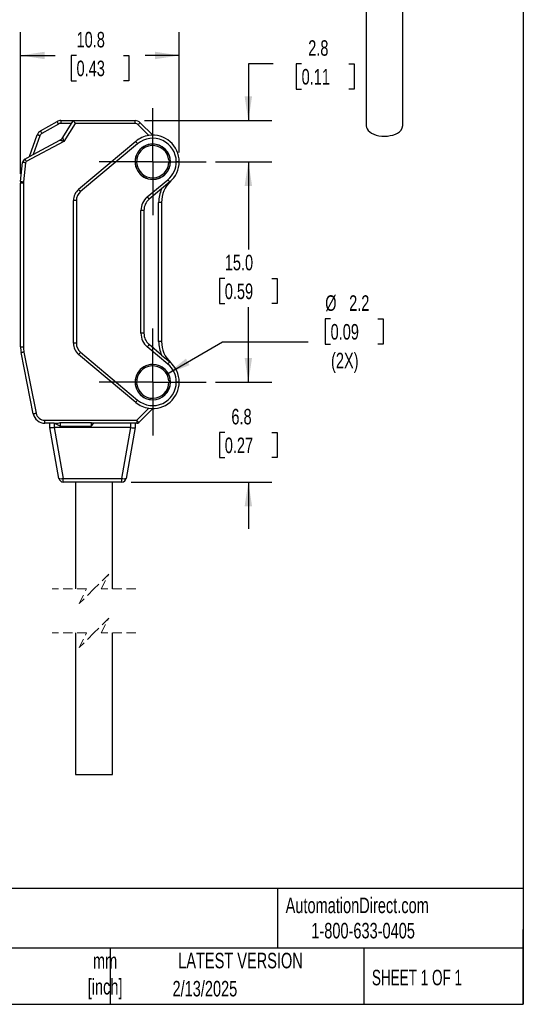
# Model space of a CAD drawing. Header units: millimetres. Extents: x 3 to 137, y 3 to 105.
# Tile 3 of 4: x 102 to 137, y 3 to 70. Entities that reach past the tile are written whole.
import ezdxf

# ---------------------------------------------------------------- set-up
doc = ezdxf.new("R2010")
doc.units = ezdxf.units.MM
doc.header["$LTSCALE"] = 0.5
doc.linetypes.add('CENTERX2', pattern=[20.32, 12.7, -2.54, 2.54, -2.54])
doc.linetypes.add('HIDDEN', pattern=[1.905, 1.27, -0.635])
doc.layers.add('CENTER', color=40, linetype='CENTERX2')
doc.layers.add('DIMENSIONS', color=140, linetype='Continuous', lineweight=25)
doc.layers.add('TEXT', color=140, linetype='Continuous', lineweight=25)
doc.styles.add('SLDTEXTSTYLE0', font='TXT', dxfattribs={"width": 0.7})
doc.styles.add('SLDTEXTSTYLE1', font='TXT', dxfattribs={"width": 0.65})
doc.dimstyles.new('SLDDIMSTYLE0', dxfattribs={"dimtxt": 1.079004, "dimasz": 1.651, "dimexe": 0, "dimexo": 0.0625, "dimgap": 0.269751, "dimtad": 0, "dimtih": 1, "dimtoh": 1, "dimrnd": 1e-09, "dimzin": 12, "dimdsep": 46, "dimtxsty": 'SLDTEXTSTYLE0', "dimsah": 1, "dimcen": 0.09, "dimadec": 0, "dimazin": 3, "dimtfac": 1, "dimtmove": 0, "dimatfit": 0, "dimfxl": 0, "dimfrac": 2, "dimtolj": 1, "dimtzin": 12, "dimarcsym": 0})
doc.dimstyles.new('SLDDIMSTYLE1', dxfattribs={"dimtxt": 1.079004, "dimasz": 1.651, "dimexe": 0, "dimexo": 0.0625, "dimgap": 0.269751, "dimtad": 0, "dimtih": 1, "dimtoh": 1, "dimrnd": 1e-09, "dimzin": 12, "dimdsep": 46, "dimtxsty": 'SLDTEXTSTYLE0', "dimsah": 1, "dimcen": 0.09, "dimadec": 0, "dimazin": 3, "dimtfac": 1, "dimtofl": 0, "dimtmove": 0, "dimatfit": 3, "dimfxl": 0, "dimfrac": 2, "dimtolj": 1, "dimtzin": 12, "dimarcsym": 0})
doc.dimstyles.new('SLDDIMSTYLE3', dxfattribs={"dimtxt": 1.079004, "dimasz": 1.651, "dimexe": 0, "dimexo": 0.0625, "dimgap": 0.269751, "dimtad": 0, "dimtih": 1, "dimtoh": 1, "dimrnd": 1e-09, "dimzin": 4, "dimdsep": 46, "dimtxsty": 'SLDTEXTSTYLE0', "dimsah": 1, "dimcen": 0.09, "dimadec": 0, "dimazin": 1, "dimtfac": 1, "dimtofl": 0, "dimtmove": 0, "dimatfit": 3, "dimfxl": 0, "dimfrac": 2, "dimtolj": 1, "dimtzin": 12, "dimarcsym": 0})
doc.dimstyles.new('SLDDIMSTYLE4', dxfattribs={"dimtxt": 1.079004, "dimasz": 1.651, "dimexe": 0, "dimexo": 0.0625, "dimgap": 0.269751, "dimtad": 0, "dimtih": 1, "dimtoh": 1, "dimrnd": 1e-09, "dimzin": 12, "dimdsep": 46, "dimtxsty": 'SLDTEXTSTYLE0', "dimsah": 1, "dimcen": 0, "dimadec": 0, "dimazin": 3, "dimtfac": 1, "dimtofl": 0, "dimtmove": 0, "dimatfit": 3, "dimfxl": 0, "dimfrac": 2, "dimtolj": 1, "dimtzin": 12, "dimarcsym": 0})

# ---------------------------------------------------------------- blocks, each defined once
blk = doc.blocks.new('_D_7')
at = {"layer": 'DIMENSIONS'}
for p, q in [((102.303, 59.704), (102.303, 69.338)), ((113.103, 61.156), (113.103, 69.338)), ((102.303, 67.751), (104.654, 67.751)), ((106.116, 67.751), (105.753, 67.751)), ((105.753, 67.751), (105.753, 66.036)), ((109.322, 67.751), (109.684, 67.751)), ((109.684, 67.751), (109.684, 66.036)), ((113.103, 67.751), (110.784, 67.751)), ((105.753, 66.036), (106.116, 66.036)), ((109.684, 66.036), (109.322, 66.036))]:
    blk.add_line(p, q, dxfattribs=at)
for points in [[(102.303, 67.751), (103.954, 67.497), (103.954, 68.005)], [(113.103, 67.751), (111.452, 68.005), (111.452, 67.497)]]:
    blk.add_solid(points, dxfattribs=at)
at = {"layer": 'DIMENSIONS', "char_height": 1.0583, "attachment_point": 1, "style": 'SLDTEXTSTYLE0'}
for s, insert in [('10.8', (106.116, 69.357)), ('0.43', (106.116, 67.4))]:
    blk.add_mtext(s, dxfattribs=dict(at, insert=insert))
blk = doc.blocks.new('_D_8')
at = {"layer": 'DIMENSIONS'}
for p, q in [((117.81, 45.521), (117.81, 48.696)), ((115.578, 45.521), (119.397, 45.521)), ((116.206, 42.095), (115.844, 42.095)), ((115.844, 42.095), (115.844, 40.38)), ((119.413, 42.095), (119.775, 42.095)), ((119.775, 42.095), (119.775, 40.38)), ((115.844, 40.38), (116.206, 40.38)), ((119.775, 40.38), (119.413, 40.38)), ((109.834, 38.721), (119.397, 38.721)), ((117.81, 38.721), (117.81, 35.546))]:
    blk.add_line(p, q, dxfattribs=at)
for points in [[(117.81, 45.521), (118.064, 47.172), (117.556, 47.172)], [(117.81, 38.721), (117.556, 37.07), (118.064, 37.07)]]:
    blk.add_solid(points, dxfattribs=at)
at = {"layer": 'DIMENSIONS', "char_height": 1.0583, "attachment_point": 1, "style": 'SLDTEXTSTYLE0'}
for s, insert in [('6.8', (116.655, 43.701)), ('0.27', (116.206, 41.745))]:
    blk.add_mtext(s, dxfattribs=dict(at, insert=insert))
blk = doc.blocks.new('_D_9')
at = {"layer": 'DIMENSIONS'}
for p, q in [((115.578, 60.521), (119.397, 60.521)), ((117.81, 60.521), (117.81, 54.538)), ((116.206, 52.582), (115.844, 52.582)), ((115.844, 52.582), (115.844, 50.867)), ((119.413, 52.582), (119.775, 52.582)), ((119.775, 52.582), (119.775, 50.867)), ((115.844, 50.867), (116.206, 50.867)), ((117.81, 45.521), (117.81, 50.625)), ((119.775, 50.867), (119.413, 50.867)), ((115.578, 45.521), (119.397, 45.521))]:
    blk.add_line(p, q, dxfattribs=at)
for points in [[(117.81, 60.521), (117.556, 58.87), (118.064, 58.87)], [(117.81, 45.521), (118.064, 47.172), (117.556, 47.172)]]:
    blk.add_solid(points, dxfattribs=at)
at = {"layer": 'DIMENSIONS', "char_height": 1.0583, "attachment_point": 1, "style": 'SLDTEXTSTYLE0'}
for s, insert in [('15.0', (116.206, 54.188)), ('0.59', (116.206, 52.231))]:
    blk.add_mtext(s, dxfattribs=dict(at, insert=insert))
blk = doc.blocks.new('_D_10')
at = {"layer": 'DIMENSIONS'}
for p, q in [((119.49, 67.182), (117.81, 67.182)), ((117.81, 67.182), (117.81, 63.321)), ((121.435, 67.182), (121.073, 67.182)), ((121.073, 67.182), (121.073, 65.467)), ((124.641, 67.182), (125.004, 67.182)), ((125.004, 67.182), (125.004, 65.467)), ((121.073, 65.467), (121.435, 65.467)), ((125.004, 65.467), (124.641, 65.467)), ((110.731, 63.321), (119.397, 63.321)), ((115.578, 60.521), (119.397, 60.521)), ((117.81, 60.521), (117.81, 57.346))]:
    blk.add_line(p, q, dxfattribs=at)
for points in [[(117.81, 63.321), (118.064, 64.972), (117.556, 64.972)], [(117.81, 60.521), (117.556, 58.87), (118.064, 58.87)]]:
    blk.add_solid(points, dxfattribs=at)
at = {"layer": 'DIMENSIONS', "char_height": 1.0583, "attachment_point": 1, "style": 'SLDTEXTSTYLE0'}
for s, insert in [('2.8', (121.884, 68.788)), ('0.11', (121.435, 66.831))]:
    blk.add_mtext(s, dxfattribs=dict(at, insert=insert))
blk = doc.blocks.new('_D_11')
at = {"layer": 'DIMENSIONS'}
for p, q in [((123.407, 49.823), (123.045, 49.823)), ((123.045, 49.823), (123.045, 48.108)), ((126.614, 49.823), (126.976, 49.823)), ((126.976, 49.823), (126.976, 48.108)), ((112.255, 46.071), (116.04, 48.256)), ((116.04, 48.256), (121.889, 48.256)), ((123.045, 48.108), (123.407, 48.108)), ((126.976, 48.108), (126.614, 48.108))]:
    blk.add_line(p, q, dxfattribs=at)
blk.add_solid([(112.255, 46.071), (113.812, 46.677), (113.558, 47.117)], dxfattribs=at)
at = {"layer": 'DIMENSIONS', "char_height": 1.0583, "attachment_point": 1, "style": 'SLDTEXTSTYLE0'}
for s, insert in [('%%c', (123.041, 51.429)), ('2.2', (124.671, 51.429)), ('0.09', (123.407, 49.473)), ('(2X)', (123.438, 47.516))]:
    blk.add_mtext(s, dxfattribs=dict(at, insert=insert))
blk = doc.blocks.new('SW_CENTERMARKSYMBOL_2')
at = {"layer": 'CENTER', "color": 0}
for p, q in [((0, 2.54), (0, 3.64)), ((0, 0), (0, 2.54)), ((-2.54, 0), (-3.64, 0)), ((0, 0), (-2.54, 0)), ((0, 0), (0, -2.54)), ((0, 0), (2.54, 0)), ((2.54, 0), (3.64, 0)), ((0, -2.54), (0, -3.64))]:
    blk.add_line(p, q, dxfattribs=at)
blk = doc.blocks.new('SW_CENTERMARKSYMBOL_3')
at = {"layer": 'CENTER', "color": 0}
for p, q in [((0, 2.54), (0, 3.64)), ((0, 0), (0, 2.54)), ((-2.54, 0), (-3.64, 0)), ((0, 0), (-2.54, 0)), ((0, 0), (0, -2.54)), ((0, 0), (2.54, 0)), ((2.54, 0), (3.64, 0)), ((0, -2.54), (0, -3.64))]:
    blk.add_line(p, q, dxfattribs=at)

msp = doc.modelspace()

# ---------------------------------------------------------------- linework, layer by layer
for p, q in [((125.82489, 75.83199), (125.82489, 62.97767)), ((128.32489, 62.97767), (128.32489, 75.66871)), ((103.66216, 62.6123), (104.78752, 63.25536)), ((104.88674, 63.08171), (103.76139, 62.43866)), ((105.03559, 63.32124), (105.03559, 63.12124)), ((105.03559, 63.32124), (105.9028, 63.32124)), ((105.77674, 63.12124), (105.03559, 63.12124)), ((105.17294, 62.16328), (105.77674, 63.12124)), ((106.01316, 63.12124), (105.24395, 61.90086)), ((105.77674, 63.12124), (105.9028, 63.32124)), ((105.9028, 63.32124), (110.0957, 63.32124)), ((110.0957, 63.12124), (106.01316, 63.12124)), ((110.0957, 63.12124), (110.0957, 63.32124)), ((111.03935, 62.30186), (110.30783, 63.03337)), ((110.44925, 63.1748), (111.3028, 62.32124)), ((102.9028, 60.8674), (103.44021, 62.3487)), ((105.24395, 61.90086), (102.69573, 60.52874)), ((103.62822, 62.28049), (103.16721, 61.00977)), ((103.16721, 61.00977), (104.987, 61.98965)), ((110.14579, 61.90012), (106.26002, 58.63957)), ((110.27434, 61.74691), (106.38857, 58.48636)), ((102.60091, 60.70483), (103.16721, 61.00977)), ((102.30828, 59.17336), (102.44478, 60.47205)), ((102.64368, 60.45115), (102.50719, 59.15246)), ((112.39862, 60.61711), (112.49824, 60.62583)), ((112.5028, 60.52124), (112.4028, 60.52124)), ((113.1028, 60.52124), (112.9028, 60.52124)), ((102.5028, 59.06883), (102.3028, 59.06883)), ((102.3028, 47.91928), (102.3028, 59.06883)), ((102.5028, 59.06883), (102.5028, 47.91928)), ((110.93146, 58.12099), (112.33126, 59.29557)), ((112.45982, 59.14236), (111.90922, 58.68035)), ((111.90922, 58.68035), (111.06002, 57.96778)), ((106.1028, 57.87353), (105.9028, 57.87353)), ((105.9028, 48.16895), (105.9028, 57.87353)), ((106.1028, 57.87353), (106.1028, 48.16895)), ((111.9028, 57.74996), (111.7028, 57.74996)), ((111.7028, 48.29252), (111.7028, 57.74996)), ((111.9028, 57.74996), (111.9028, 48.29252)), ((110.5028, 48.84074), (110.5028, 57.20174)), ((110.7028, 57.20174), (110.5028, 57.20174)), ((110.7028, 57.20174), (110.7028, 48.84074)), ((110.7028, 48.84074), (110.5028, 48.84074)), ((111.9028, 48.29252), (111.7028, 48.29252)), ((102.3028, 47.91928), (102.5028, 47.91928)), ((106.1028, 48.16895), (105.9028, 48.16895)), ((112.33126, 46.74691), (110.93146, 47.92149)), ((111.90922, 47.36213), (111.06002, 48.0747)), ((103.17418, 43.36435), (102.34164, 47.52705)), ((102.53776, 47.56627), (103.3703, 43.40357)), ((110.14579, 44.14236), (106.26002, 47.40291)), ((106.38857, 47.55612), (110.27434, 44.29557)), ((111.90922, 47.36213), (112.45982, 46.90012)), ((112.39862, 45.61711), (112.49824, 45.62583)), ((112.5028, 45.52124), (112.4028, 45.52124)), ((113.1028, 45.52124), (112.9028, 45.52124)), ((110.21996, 42.92124), (111.03935, 43.74063)), ((111.3028, 43.72124), (110.36138, 42.77982)), ((103.95865, 42.92124), (110.21996, 42.92124)), ((103.95865, 42.72124), (103.95865, 42.92124)), ((110.21996, 42.92124), (110.21996, 42.72124)), ((104.6028, 42.72124), (103.95865, 42.72124)), ((104.3028, 42.42124), (104.3028, 42.72124)), ((104.9115, 38.96915), (104.30284, 42.42105)), ((104.59828, 42.42105), (105.20694, 38.96915)), ((105.0028, 42.52124), (104.6028, 42.72124)), ((104.6028, 42.72124), (104.6028, 42.42124)), ((109.8028, 42.42124), (104.6028, 42.42124)), ((105.0028, 42.76124), (107.1028, 42.76124)), ((105.0028, 42.76124), (105.0028, 42.52124)), ((105.0028, 42.52124), (107.1028, 42.52124)), ((107.1028, 42.76124), (107.1028, 42.52124)), ((107.1028, 42.52124), (107.3028, 42.72124)), ((109.8028, 42.72124), (107.3028, 42.72124)), ((109.19866, 38.96915), (109.80733, 42.42105)), ((110.10277, 42.42105), (109.49411, 38.96915)), ((110.21996, 42.72124), (109.8028, 42.72124)), ((109.8028, 42.42124), (109.8028, 42.72124)), ((110.1028, 42.72124), (110.1028, 42.42124)), ((105.20694, 38.96915), (109.19866, 38.96915)), ((105.20694, 38.72124), (105.20694, 38.96915)), ((109.19866, 38.72124), (109.19866, 38.96915)), ((109.19866, 38.72124), (105.20694, 38.72124)), ((106.0528, 38.72124), (106.0528, 31.45233)), ((108.5528, 31.45233), (108.5528, 38.72124)), ((106.0528, 28.45233), (106.0528, 18.82497)), ((108.5528, 18.82497), (108.5528, 28.45233)), ((106.0528, 18.82497), (107.31411, 18.82497)), ((107.31411, 18.82497), (108.5528, 18.82497))]:
    msp.add_line(p, q)
at = {"color": 7, "linetype": 'HIDDEN', "lineweight": 18}
for p, q in [((108.3028, 32.45233), (107.3028, 31.45233)), ((107.8028, 31.45233), (108.3028, 32.45233)), ((106.8028, 31.45233), (104.4653, 31.45233)), ((107.3028, 31.45233), (106.3028, 30.45233)), ((106.3028, 30.45233), (106.8028, 31.45233)), ((110.1403, 31.45233), (107.8028, 31.45233)), ((108.3028, 29.45233), (107.3028, 28.45233)), ((107.8028, 28.45233), (108.3028, 29.45233)), ((106.8028, 28.45233), (104.4653, 28.45233)), ((107.3028, 28.45233), (106.3028, 27.45233)), ((106.3028, 27.45233), (106.8028, 28.45233)), ((110.1403, 28.45233), (107.8028, 28.45233))]:
    msp.add_line(p, q, dxfattribs=at)
at = {"flags": 128}
for points in [[(104.88674, 63.08171), (104.86739, 63.11559), (104.84877, 63.14817), (104.83162, 63.17819), (104.81658, 63.2045), (104.80424, 63.2261), (104.79507, 63.24214), (104.78942, 63.25203), (104.78752, 63.25536)], [(105.9028, 63.32124), (105.90702, 63.31359), (105.92063, 63.28894), (105.94325, 63.24794), (105.97745, 63.18596), (106.01316, 63.12124)], [(110.44925, 63.1748), (110.44653, 63.17208), (110.43849, 63.16403), (110.42542, 63.15096), (110.40783, 63.13337), (110.3864, 63.11194), (110.36195, 63.08749), (110.33542, 63.06096), (110.30783, 63.03337)], [(103.62822, 62.28049), (103.59154, 62.2938), (103.55627, 62.3066), (103.52377, 62.31839), (103.49527, 62.32872), (103.47189, 62.33721), (103.45452, 62.34351), (103.44382, 62.34739), (103.44021, 62.3487)], [(103.66216, 62.6123), (103.66407, 62.60897), (103.66972, 62.59909), (103.67889, 62.58304), (103.69123, 62.56144), (103.70626, 62.53513), (103.72342, 62.50511), (103.74203, 62.47253), (103.76139, 62.43866)], [(125.82489, 62.97767), (125.82494, 62.97114), (125.8421, 62.85834), (125.88961, 62.74848), (125.96631, 62.64426), (126.07031, 62.54825), (126.19904, 62.46282), (126.34933, 62.39006), (126.5175, 62.33177), (126.69939, 62.28939), (126.89052, 62.26395), (127.08619, 62.25609), (127.28159, 62.26599), (127.4719, 62.29342), (127.65243, 62.3377), (127.81874, 62.39773), (127.96673, 62.47205)], [(110.27434, 61.74691), (110.24926, 61.7768), (110.22515, 61.80554), (110.20292, 61.83203), (110.18344, 61.85525), (110.16745, 61.8743), (110.15557, 61.88846), (110.14826, 61.89718), (110.14579, 61.90012)], [(102.64368, 60.45115), (102.60488, 60.45523), (102.56757, 60.45915), (102.53318, 60.46276), (102.50304, 60.46593), (102.4783, 60.46853), (102.45992, 60.47046), (102.4486, 60.47165), (102.44478, 60.47205)], [(102.60091, 60.70483), (102.60273, 60.70145), (102.60812, 60.69143), (102.61689, 60.67516), (102.62868, 60.65326), (102.64305, 60.62657), (102.65944, 60.59613), (102.67723, 60.56309), (102.69573, 60.52874)], [(102.30828, 59.17336), (102.3121, 59.17296), (102.32342, 59.17177), (102.3418, 59.16984), (102.36654, 59.16724), (102.39668, 59.16407), (102.43107, 59.16046), (102.46838, 59.15653), (102.50719, 59.15246)], [(112.33126, 59.29557), (112.35634, 59.26568), (112.38046, 59.23694), (112.40269, 59.21045), (112.42217, 59.18724), (112.43816, 59.16818), (112.45004, 59.15402), (112.45735, 59.14531), (112.45982, 59.14236)], [(106.38857, 58.48636), (106.36349, 58.51625), (106.33938, 58.545), (106.31715, 58.57148), (106.29767, 58.5947), (106.28168, 58.61375), (106.2698, 58.62791), (106.26249, 58.63663), (106.26002, 58.63957)], [(111.06002, 57.96778), (111.05755, 57.97073), (111.05023, 57.97945), (111.03835, 57.99361), (111.02236, 58.01266), (111.00288, 58.03588), (110.98066, 58.06236), (110.95654, 58.0911), (110.93146, 58.12099)], [(111.06002, 48.0747), (111.05755, 48.07175), (111.05023, 48.06303), (111.03835, 48.04888), (111.02236, 48.02982), (111.00288, 48.00661), (110.98066, 47.98012), (110.95654, 47.95138), (110.93146, 47.92149)], [(102.53776, 47.56627), (102.4995, 47.55862), (102.46271, 47.55126), (102.4288, 47.54448), (102.39908, 47.53854), (102.37469, 47.53366), (102.35657, 47.53003), (102.34541, 47.5278), (102.34164, 47.52705)], [(106.38857, 47.55612), (106.36349, 47.52623), (106.33938, 47.49749), (106.31715, 47.471), (106.29767, 47.44778), (106.28168, 47.42873), (106.2698, 47.41457), (106.26249, 47.40585), (106.26002, 47.40291)], [(112.45982, 46.90012), (112.45735, 46.89718), (112.45004, 46.88846), (112.43816, 46.8743), (112.42217, 46.85525), (112.40269, 46.83203), (112.38046, 46.80554), (112.35634, 46.7768), (112.33126, 46.74691)], [(110.14579, 44.14236), (110.14826, 44.1453), (110.15557, 44.15402), (110.16745, 44.16818), (110.18344, 44.18723), (110.20292, 44.21045), (110.22515, 44.23694), (110.24926, 44.26568), (110.27434, 44.29557)], [(103.17418, 43.36435), (103.17795, 43.3651), (103.18911, 43.36733), (103.20723, 43.37096), (103.23162, 43.37584), (103.26134, 43.38178), (103.29525, 43.38856), (103.33204, 43.39592), (103.3703, 43.40357)], [(110.21996, 42.92124), (110.24755, 42.89365), (110.27408, 42.86712), (110.29853, 42.84267), (110.31996, 42.82124), (110.33755, 42.80365), (110.35062, 42.79058), (110.35867, 42.78254), (110.36138, 42.77982)]]:
    msp.add_lwpolyline(points, dxfattribs=at)
for centre, radius, start, end in [((105.03558, 62.82127), 0.49997, 89.9990021, 119.7457155), ((105.03558, 62.82127), 0.29997, 89.9983549, 119.7466306), ((110.0957, 62.82124), 0.5, 45.0002386, 90.0002579), ((110.0957, 62.82123), 0.30001, 45.0008579, 89.9998282), ((103.91024, 62.17818), 0.5, 119.7451137, 160.0595794), ((103.91023, 62.17818), 0.3, 119.7450652, 160.0597069), ((111.30281, 60.52124), 1.8, 359.9999558, 98.4164282), ((127.70998, 63.03359), 0.61745, 294.5716349, 354.8040112), ((104.74995, 62.42989), 0.5, 298.3005818, 327.7766813), ((111.3028, 60.52124), 1.205, 89.9999993, 270.0000007), ((111.3028, 60.52124), 1.2, 89.999987, 270.000013), ((111.3028, 60.52125), 1.79999, 98.4161862, 129.9999931), ((111.3028, 60.52124), 1.6, 0.0000316, 129.9999776), ((111.3028, 60.52124), 1.205, 270.0000067, 89.9999933), ((111.30281, 60.52124), 1.2, 4.9999322, 90.0000947), ((111.3028, 60.52124), 1.1, 4.9999988, 0.0000484), ((102.74313, 60.44069), 0.3, 118.3005176, 174.0000069), ((102.74313, 60.44069), 0.1, 118.2997184, 174.0008061), ((111.3028, 60.52124), 1.2, 269.9999561, 0.0000327), ((111.3028, 60.52124), 1.6, 310.0000411, 359.9999631), ((111.30295, 60.52125), 1.14986, 359.9995398, 5.0001512), ((111.3028, 60.52124), 1.8, 310.0000358, 359.9999896), ((103.30301, 59.06882), 1.0002, 174.0003862, 179.9992517), ((103.30301, 59.06882), 0.80021, 174.0008717, 179.9993758), ((113.90281, 57.74996), 2, 133.1735707, 179.9999733), ((106.9028, 57.87353), 1, 129.9998946, 180.0001087), ((106.90281, 57.87353), 0.8, 130.000144, 179.999909), ((113.9028, 57.74996), 2.2, 154.9818039, 180.0000075), ((111.7028, 57.20174), 1.2, 129.9999987, 180.0000277), ((111.7028, 57.20174), 1, 129.9999769, 180.000012), ((111.7028, 48.84074), 1.2, 179.9999945, 230.0000013), ((111.7028, 48.84074), 1, 179.999988, 230.0000231), ((113.9028, 48.29252), 2.2, 179.9999807, 205.0182201), ((113.9028, 48.29252), 2, 179.9999889, 226.8264805), ((104.30285, 47.91929), 2.00005, 180.000176, 191.3098341), ((104.3028, 47.91928), 1.79999, 179.9999832, 191.3099626), ((106.9028, 48.16895), 1, 180.0000197, 230.0000037), ((106.9028, 48.16895), 0.8, 180.0000306, 229.9999831), ((111.3028, 45.52124), 1.205, 90.0000005, 269.9999995), ((111.3028, 45.52124), 1.2, 89.9999873, 270.0000127), ((111.3028, 45.52124), 1.1, 4.9999986, 0.0000002), ((111.3028, 45.52124), 1.205, 270, 90), ((111.3028, 45.52124), 1.2, 4.9999856, 90.0000048), ((111.3028, 45.52124), 1.6, 0.0000043, 49.9999748), ((111.3028, 45.52124), 1.8, 0.0000259, 49.9999784), ((111.30291, 45.52125), 1.14989, 359.9995978, 5.0000817), ((111.3028, 45.52124), 1.6, 229.9999928, 0.0000064), ((111.3028, 45.52124), 1.8, 261.5836572, 359.9999847), ((111.3028, 45.52124), 1.2, 269.9999998, 359.9999946), ((111.3028, 45.52124), 1.8, 230.0000037, 261.5836431), ((103.95865, 43.52124), 0.8, 191.3099263, 269.9999994), ((103.95865, 43.52124), 0.6, 191.3099281, 270.0000027), ((110.21996, 42.92124), 0.2, 270.000055, 314.9999442), ((105.05922, 39.40984), 0.46479, 251.4687168, 288.5312832), ((105.20694, 39.02124), 0.3, 189.9999591, 269.9999936), ((109.34639, 39.40984), 0.46479, 251.4687045, 288.5312955), ((109.19866, 39.02124), 0.3, 270.0000456, 350.0000016)]:
    msp.add_arc(centre, radius, start, end)
for points, knots in [([(105.24395, 61.90086), (105.20949, 61.91283), (105.14896, 61.93385), (105.07731, 61.95837), (105.03241, 61.97404), (105.00889, 61.98226), (104.99481, 61.98712), (104.98855, 61.98915), (104.987, 61.98965)], [0, 0, 0, 0, 0.40255757, 0.70710236, 0.83560367, 0.92739707, 0.98203219, 1, 1, 1, 1]), ([(105.17294, 62.16328), (105.17333, 62.1617), (105.17493, 62.15532), (105.17881, 62.14094), (105.1854, 62.11691), (105.19797, 62.07104), (105.21753, 61.99789), (105.23436, 61.93606), (105.24395, 61.90086)], [0, 0, 0, 0, 0.01795994, 0.0725846, 0.16437751, 0.29289455, 0.59740534, 1, 1, 1, 1]), ([(104.59828, 42.42105), (104.55781, 42.41768), (104.48201, 42.41136), (104.39007, 42.41216), (104.3298, 42.40899), (104.30846, 42.41854), (104.30284, 42.42105)], [0, 0, 0, 0, 0.40871452, 0.76556652, 0.93830159, 1, 1, 1, 1]), ([(104.6028, 42.42124), (104.60196, 42.42123), (104.60045, 42.42121), (104.59894, 42.4211), (104.59828, 42.42105)], [0, 0, 0, 0, 0.55956263, 1, 1, 1, 1]), ([(104.6028, 42.72124), (104.68878, 42.72182), (104.82359, 42.72273), (104.95515, 42.751), (105.0028, 42.76124)], [0, 0, 0, 0, 0.63773299, 1, 1, 1, 1]), ([(107.3028, 42.72124), (107.25923, 42.72211), (107.18976, 42.72349), (107.12642, 42.75099), (107.1028, 42.76124)], [0, 0, 0, 0, 0.62714017, 1, 1, 1, 1]), ([(109.80733, 42.42105), (109.80648, 42.42111), (109.80498, 42.42122), (109.80347, 42.42123), (109.8028, 42.42124)], [0, 0, 0, 0, 0.56043902, 1, 1, 1, 1]), ([(109.80733, 42.42105), (109.84779, 42.41768), (109.92359, 42.41136), (110.01554, 42.41216), (110.0758, 42.40899), (110.09715, 42.41854), (110.10277, 42.42105)], [0, 0, 0, 0, 0.4087145, 0.76556648, 0.93830232, 1, 1, 1, 1])]:
    msp.add_open_spline(points, degree=3, knots=knots)
at = {"layer": 'TEXT'}
for p, q in [((136.525, 104.775), (136.525, 3.175)), ((136.525, 11.06305), (3.175, 11.06305)), ((119.78769, 11.06305), (119.78769, 6.985)), ((136.525, 3.175), (136.525, 8.255)), ((136.525, 6.985), (3.175, 6.985)), ((108.40605, 6.985), (108.40605, 3.175)), ((125.67437, 6.985), (125.67437, 3.175)), ((3.175, 3.175), (136.525, 3.175))]:
    msp.add_line(p, q, dxfattribs=at)

# ---------------------------------------------------------------- block references
at = {"layer": 'CENTER'}
for name, p in [('SW_CENTERMARKSYMBOL_2', (111.3028, 60.52124)), ('SW_CENTERMARKSYMBOL_3', (111.3028, 45.52124))]:
    msp.add_blockref(name, p, dxfattribs=at)

# ---------------------------------------------------------------- texts
at = {"color": 179, "linetype": 'Continuous', "lineweight": 18, "char_height": 1.0583333, "attachment_point": 1, "style": 'SLDTEXTSTYLE0'}
for s, insert in [('AutomationDirect.com', (120.34748, 10.43827)), ('1-800-633-0405', (122.09579, 8.71851))]:
    msp.add_mtext(s, dxfattribs=dict(at, insert=insert))
at = {"layer": 'TEXT'}
for s, insert, char_height, attachment_point, style in [('BTS30-LDTD-P', (87.7509, 10.1713), 1.8520833, 1, 'SLDTEXTSTYLE0'), ('mm^J[inch]', (108.05828, 6.66457), 1.058333, 2, 'SLDTEXTSTYLE0'), ('LATEST VERSION', (117.27607, 6.682), 1.0583333, 2, 'SLDTEXTSTYLE0'), ('SHEET 1 OF 1', (126.22064, 5.52575), 1.0583333, 1, 'SLDTEXTSTYLE1'), ('2/13/2025', (114.85075, 4.76839), 1.058333, 2, 'SLDTEXTSTYLE0')]:
    msp.add_mtext(s, dxfattribs=dict(at, insert=insert, char_height=char_height, attachment_point=attachment_point, style=style))

# ---------------------------------------------------------------- dimensions: what is measured, and where the dimension line sits
at = {"layer": 'DIMENSIONS'}
dim = msp.add_linear_dim(base=(113.1028, 67.75079), p1=(102.3028, 59.06883), p2=(113.1028, 60.52124), dimstyle='SLDDIMSTYLE1', dxfattribs=at)
dim.commit()
dim.dimension.update_dxf_attribs({"geometry": '_D_7', "text_midpoint": (107.7189, 67.75079), "dimtype": 160})
for base, p1, p2, dimstyle, picture, middle in [((117.8096, 60.52124), (110.0957, 63.32124), (114.9428, 60.52124), 'SLDDIMSTYLE0', '_D_10', (117.8096, 67.18206)), ((117.8096, 60.52124), (114.9428, 45.52124), (114.9428, 60.52124), 'SLDDIMSTYLE3', '_D_9', (117.8096, 52.58194)), ((117.8096, 45.52124), (109.19866, 38.72124), (114.9428, 45.52124), 'SLDDIMSTYLE0', '_D_8', (117.8096, 42.09535))]:
    dim = msp.add_linear_dim(base=base, p1=p1, p2=p2, angle=90, dimstyle=dimstyle, dxfattribs=at)
    dim.commit()
    dim.dimension.update_dxf_attribs({"geometry": picture, "text_midpoint": middle, "dimtype": 160})
dim = msp.add_diameter_dim_2p(p1=(110.35018, 44.97124), p2=(112.25543, 46.07124), text='<>\\P(2X)', dimstyle='SLDDIMSTYLE4', dxfattribs=at)
dim.commit()
dim.dimension.update_dxf_attribs({"geometry": '_D_11', "text_midpoint": (125.01036, 48.81383), "dimtype": 163})

doc.saveas('drawing.dxf')
